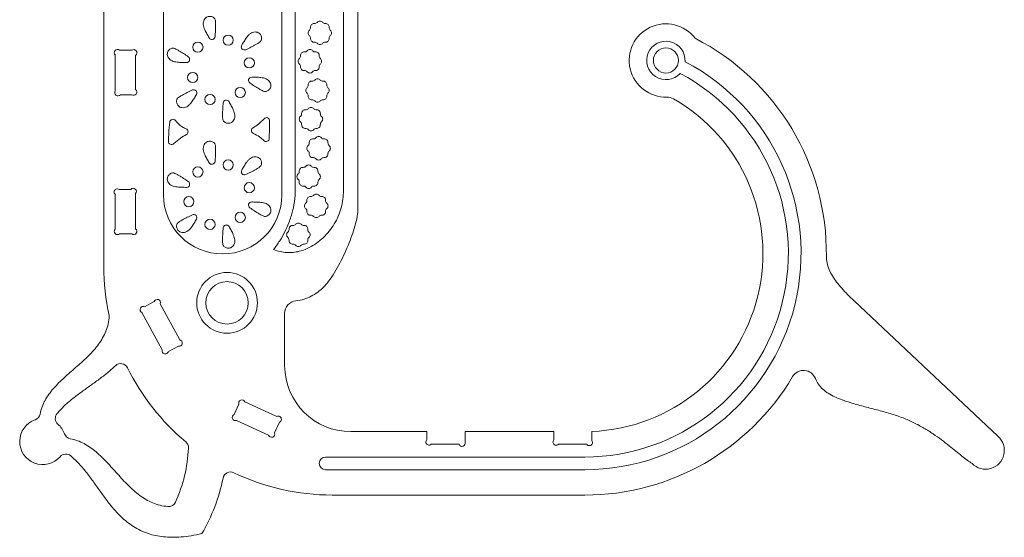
# Model space of a CAD drawing. Header units: millimetres. Extents: x -1373 to 2114, y -1259 to 1510.
# Tile 4 of 12: x -1071 to -295, y 565 to 973. Entities that reach past the tile are written whole.
import ezdxf

# ---------------------------------------------------------------- set-up
doc = ezdxf.new("R2010")
doc.units = ezdxf.units.MM

msp = doc.modelspace()

# ---------------------------------------------------------------- linework, layer by layer
at = {"color": 7, "linetype": 'Continuous', "lineweight": 15}
for p, q in [((-804.18, 826.09), (-804.18, 1357.58)), ((-1004.48, 1308.89), (-1004.48, 778.48)), ((-864.11, 835.08), (-864.11, 1302.49)), ((-815.65, 836.53), (-815.65, 1297.36)), ((-853.57, 1267.88), (-853.57, 841.99)), ((-957.51, 1228.83), (-957.51, 835.08)), ((-982.48, 948.87), (-992.06, 948.87)), ((-995.4, 916.99), (-995.4, 945.1)), ((-979.4, 917.88), (-979.4, 944.88)), ((-982.45, 913.87), (-991.44, 913.87)), ((-983.26, 839.19), (-992.39, 839.19)), ((-995.4, 807.97), (-995.4, 835.15)), ((-979.4, 808.23), (-979.4, 835.95)), ((-982.4, 804.19), (-992.07, 804.19)), ((-964.7, 750.91), (-972.29, 746.81)), ((-944.55, 720.64), (-959.97, 749.18)), ((-299.66, 644.68), (-412.97, 751.42)), ((-958.44, 712.69), (-974.4, 742.24)), ((-861.92, 700.17), (-861.92, 741.5)), ((-945.67, 715.73), (-953.55, 711.47)), ((-897.95, 669.89), (-901.62, 661.87)), ((-868.15, 660.3), (-893.29, 671.8)), ((-874.56, 645.64), (-899.78, 657.18)), ((-865.91, 655.79), (-869.8, 647.28)), ((-749.74, 648.34), (-809.81, 648.34)), ((-749.74, 642.08), (-749.74, 648.34)), ((-649.68, 648.34), (-719.74, 648.34)), ((-719.74, 640.16), (-719.74, 648.34)), ((-649.68, 641.91), (-649.68, 648.34)), ((-619.68, 641.25), (-619.68, 648.46)), ((-746.36, 638.34), (-724.44, 638.34)), ((-646.12, 638.34), (-623.79, 638.34)), ((-625.33, 628.34), (-829.65, 628.34)), ((-829.65, 618.34), (-625.33, 618.34)), ((-824.34, 598.34), (-625.33, 598.34))]:
    msp.add_line(p, q, dxfattribs=at)
at = {"color": 7, "linetype": 'Continuous', "lineweight": 15, "flags": 128}
msp.add_lwpolyline([(-874.04, 879.38), (-873.88, 887.14), (-873.75, 893.23)], dxfattribs=at)
at = {"color": 7, "linetype": 'Continuous', "lineweight": 15}
for centre, radius in [((-930.29, 951.35), 4.03), ((-906.46, 956.86), 4.03), ((-561.36, 940.85), 9.89), ((-889.77, 938.97), 4.03), ((-934.4, 927.46), 4.03), ((-896.91, 915.57), 4.03), ((-920.75, 910.06), 4.03), ((-906.46, 858.48), 4.03), ((-930.29, 852.97), 4.03), ((-889.77, 840.59), 4.03), ((-937.44, 829.57), 4.03), ((-920.75, 811.69), 4.03), ((-896.91, 817.2), 4.03), ((-907.32, 749.85), 23.95), ((-907.32, 749.85), 16.71)]:
    msp.add_circle(centre, radius, dxfattribs=at)
for centre, radius, start, end in [((-838.24, 972.46), 2.5, 265.38515, 319.61485), ((-834.15, 968.98), 2.86, 40.38515, 139.61485), ((-830.07, 972.46), 2.5, 220.38515, 274.61485), ((-840.54, 962.6), 2.86, 130.38515, 229.61485), ((-844.02, 966.68), 2.5, 310.38515, 4.61485), ((-838.67, 967.11), 2.86, 85.38515, 184.61485), ((-829.64, 967.11), 2.86, 355.38515, 94.61485), ((-824.29, 966.68), 2.5, 175.38515, 229.61485), ((-827.77, 962.6), 2.86, 310.38515, 49.61485), ((-561.36, 940.85), 28.89, 37.14284, 271.53012), ((-919.29, 959.85), 2.5, 210.47066, 355.30901), ((-844.02, 958.51), 2.5, 355.38515, 49.61485), ((-838.67, 958.08), 2.86, 175.38515, 274.61485), ((-838.24, 952.73), 2.5, 40.38515, 94.61485), ((-830.07, 952.73), 2.5, 85.38515, 139.61485), ((-829.64, 958.08), 2.86, 265.38515, 4.61485), ((-824.29, 958.51), 2.5, 130.38515, 184.61485), ((-561.36, 940.85), 15.13, 356.30391, 317.58618), ((-625.33, 788.83), 190.49, 359.29158, 62.82597), ((-993.73, 946.98), 2.52, 48.53923, 228.53923), ((-980.94, 946.88), 2.52, 307.68295, 127.68295), ((-893.59, 951.58), 2.5, 150.47066, 295.30901), ((-846.54, 944.73), 2.86, 85.38515, 184.61485), ((-846.11, 950.07), 2.5, 265.38515, 319.61485), ((-842.02, 946.6), 2.86, 40.38515, 139.61485), ((-837.94, 950.07), 2.5, 220.38515, 274.61485), ((-837.5, 944.73), 2.86, 355.38515, 94.61485), ((-834.15, 956.21), 2.86, 220.38515, 319.61485), ((-939.3, 941.73), 2.5, 270.47066, 55.30901), ((-848.41, 940.21), 2.86, 130.38515, 229.61485), ((-851.89, 944.29), 2.5, 310.38515, 4.61485), ((-832.16, 944.29), 2.5, 175.38515, 229.61485), ((-835.63, 940.21), 2.86, 310.38515, 49.61485), ((-625.33, 788.83), 170.49, 270, 62.36839), ((-851.89, 936.12), 2.5, 355.38515, 49.61485), ((-846.54, 935.69), 2.86, 175.38515, 274.61485), ((-846.11, 930.35), 2.5, 40.38515, 94.61485), ((-842.02, 933.82), 2.86, 220.38515, 319.61485), ((-837.94, 930.35), 2.5, 85.38515, 139.61485), ((-837.5, 935.69), 2.86, 265.38515, 4.61485), ((-832.16, 936.12), 2.5, 130.38515, 184.61485), ((-887.9, 925.18), 2.5, 90.47066, 235.30901), ((-840.52, 921.72), 2.86, 85.38515, 184.61485), ((-840.09, 927.07), 2.5, 265.38515, 319.61485), ((-836, 923.59), 2.86, 40.38515, 139.61485), ((-831.92, 927.07), 2.5, 220.38515, 274.61485), ((-831.48, 921.72), 2.86, 355.38515, 94.61485), ((-625.33, 788.83), 160.49, 270, 62.08255), ((-993.42, 915.43), 2.52, 141.8033, 321.8033), ((-980.92, 915.88), 2.52, 232.7901, 52.7901), ((-933.62, 915.34), 2.5, 330.47066, 115.30901), ((-842.39, 917.21), 2.86, 130.38515, 229.61485), ((-845.86, 921.29), 2.5, 310.38515, 4.61485), ((-826.14, 921.29), 2.5, 175.38515, 229.61485), ((-829.61, 917.21), 2.86, 310.38515, 49.61485), ((-907.92, 907.06), 2.5, 30.47066, 175.30901), ((-845.86, 913.12), 2.5, 355.38515, 49.61485), ((-840.52, 912.69), 2.86, 175.38515, 274.61485), ((-840.09, 907.34), 2.5, 40.38515, 94.61485), ((-836, 910.82), 2.86, 220.38515, 319.61485), ((-831.92, 907.34), 2.5, 85.38515, 139.61485), ((-831.48, 912.69), 2.86, 265.38515, 4.61485), ((-826.14, 913.12), 2.5, 130.38515, 184.61485), ((-625.33, 788.83), 140.49, 272.30659, 60.12127), ((-560.32, 901.98), 10, 60.12127, 91.53012), ((-845.67, 899.15), 2.86, 85.38515, 184.61485), ((-845.24, 904.5), 2.5, 265.38515, 319.61485), ((-841.15, 901.03), 2.86, 40.38515, 139.61485), ((-837.07, 904.5), 2.5, 220.38515, 274.61485), ((-836.64, 899.15), 2.86, 355.38515, 94.61485), ((-950.03, 891.97), 2.5, 36.60537, 173.68695), ((-876.25, 893.28), 2.5, 358.7663, 139.8103), ((-847.54, 894.64), 2.86, 130.38515, 229.61485), ((-851.02, 898.72), 2.5, 310.38515, 4.61485), ((-831.29, 898.72), 2.5, 175.38515, 229.61485), ((-834.77, 894.64), 2.86, 310.38515, 49.61485), ((-940.54, 884.64), 2.5, 296.84677, 68.14804), ((-885.6, 885.68), 2.5, 118.61466, 246.40316), ((-851.02, 890.55), 2.5, 355.38515, 49.61485), ((-845.67, 890.12), 2.86, 175.38515, 274.61485), ((-845.24, 884.77), 2.5, 40.38515, 94.61485), ((-841.15, 888.25), 2.86, 220.38515, 319.61485), ((-837.07, 884.77), 2.5, 85.38515, 139.61485), ((-836.64, 890.12), 2.86, 265.38515, 4.61485), ((-831.29, 890.55), 2.5, 130.38515, 184.61485), ((-951.07, 877.1), 2.5, 178.2744, 314.25662), ((-876.54, 879.44), 2.5, 224.43526, 358.7663), ((-839.65, 876.15), 2.86, 85.38515, 184.61485), ((-839.22, 881.5), 2.5, 265.38515, 319.61485), ((-835.13, 878.02), 2.86, 40.38515, 139.61485), ((-831.05, 881.5), 2.5, 220.38515, 274.61485), ((-830.62, 876.15), 2.86, 355.38515, 94.61485), ((-841.52, 871.63), 2.86, 130.38515, 229.61485), ((-845, 875.72), 2.5, 310.38515, 4.61485), ((-845, 867.55), 2.5, 355.38515, 49.61485), ((-825.27, 875.72), 2.5, 175.38515, 229.61485), ((-825.27, 867.55), 2.5, 130.38515, 184.61485), ((-828.75, 871.63), 2.86, 310.38515, 49.61485), ((-839.65, 867.12), 2.86, 175.38515, 274.61485), ((-839.22, 861.77), 2.5, 40.38515, 94.61485), ((-835.13, 865.25), 2.86, 220.38515, 319.61485), ((-831.05, 861.77), 2.5, 85.38515, 139.61485), ((-830.62, 867.12), 2.86, 265.38515, 4.61485), ((-919.29, 861.48), 2.5, 210.47066, 355.30901), ((-893.59, 853.2), 2.5, 150.47066, 295.30901), ((-847.52, 853.76), 2.86, 85.38515, 184.61485), ((-847.09, 859.11), 2.5, 265.38515, 319.61485), ((-843, 855.64), 2.86, 40.38515, 139.61485), ((-838.92, 859.11), 2.5, 220.38515, 274.61485), ((-838.49, 853.76), 2.86, 355.38515, 94.61485), ((-849.39, 849.25), 2.86, 130.38515, 229.61485), ((-852.87, 853.33), 2.5, 310.38515, 4.61485), ((-852.87, 845.16), 2.5, 355.38515, 49.61485), ((-833.14, 853.33), 2.5, 175.38515, 229.61485), ((-833.14, 845.16), 2.5, 130.38515, 184.61485), ((-836.61, 849.25), 2.86, 310.38515, 49.61485), ((-993.89, 837.17), 2.52, 53.3041, 233.3041), ((-981.33, 837.57), 2.52, 319.96742, 139.96742), ((-939.3, 843.36), 2.5, 270.47066, 55.30901), ((-847.52, 844.73), 2.86, 175.38515, 274.61485), ((-847.09, 839.38), 2.5, 40.38515, 94.61485), ((-843, 842.86), 2.86, 220.38515, 319.61485), ((-838.92, 839.38), 2.5, 85.38515, 139.61485), ((-838.49, 844.73), 2.86, 265.38515, 4.61485), ((-910.81, 835.08), 46.7, 180, 0), ((-841.5, 830.76), 2.86, 85.38515, 184.61485), ((-841.07, 836.11), 2.5, 265.38515, 319.61485), ((-836.98, 832.63), 2.86, 40.38515, 139.61485), ((-832.9, 836.11), 2.5, 220.38515, 274.61485), ((-832.47, 830.76), 2.86, 355.38515, 94.61485), ((-887.9, 826.81), 2.5, 90.47066, 235.30901), ((-843.37, 826.24), 2.86, 130.38515, 229.61485), ((-846.85, 830.33), 2.5, 310.38515, 4.61485), ((-846.85, 822.16), 2.5, 355.38515, 49.61485), ((-827.12, 830.33), 2.5, 175.38515, 229.61485), ((-827.12, 822.16), 2.5, 130.38515, 184.61485), ((-830.59, 826.24), 2.86, 310.38515, 49.61485), ((-933.62, 816.97), 2.5, 330.47066, 115.30901), ((-841.5, 821.73), 2.86, 175.38515, 274.61485), ((-841.07, 816.38), 2.5, 40.38515, 94.61485), ((-836.98, 819.86), 2.86, 220.38515, 319.61485), ((-832.9, 816.38), 2.5, 85.38515, 139.61485), ((-832.47, 821.73), 2.86, 265.38515, 4.61485), ((-993.74, 806.08), 2.52, 131.292, 311.292), ((-980.9, 806.21), 2.52, 233.4119, 53.4119), ((-907.92, 808.69), 2.5, 30.47066, 175.30901), ((-860.96, 807.56), 2.5, 310.38515, 4.61485), ((-855.61, 807.99), 2.86, 85.38515, 184.61485), ((-855.18, 813.34), 2.5, 265.38515, 319.61485), ((-851.1, 809.86), 2.86, 40.38515, 139.61485), ((-847.01, 813.34), 2.5, 220.38515, 274.61485), ((-846.58, 807.99), 2.86, 355.38515, 94.61485), ((-841.23, 807.56), 2.5, 175.38515, 229.61485), ((-857.48, 803.47), 2.86, 130.38515, 229.61485), ((-860.96, 799.39), 2.5, 355.38515, 49.61485), ((-841.23, 799.39), 2.5, 130.38515, 184.61485), ((-844.71, 803.47), 2.86, 310.38515, 49.61485), ((-855.61, 798.96), 2.86, 175.38515, 274.61485), ((-855.18, 793.61), 2.5, 40.38515, 94.61485), ((-851.1, 797.09), 2.86, 220.38515, 319.61485), ((-847.01, 793.61), 2.5, 85.38515, 139.61485), ((-846.58, 798.96), 2.86, 265.38515, 4.61485), ((-824.34, 778.48), 180.14, 180, 192.39517), ((-973.34, 744.53), 2.52, 65.19991, 245.19991), ((-962.33, 750.05), 2.52, 339.89929, 159.89929), ((-851.92, 741.5), 10, 96.31043, 180), ((-1006.14, 738.53), 6, 353.62791, 12.39517), ((-945.11, 718.19), 2.52, 257.13588, 77.13588), ((-955.99, 712.08), 2.52, 166.00712, 346.00712), ((-991.18, 695.96), 6, 26.31836, 134.12603), ((-824.34, 778.48), 180.14, 206.31836, 230.10437), ((-809.81, 700.46), 52.11, 180.3216, 270), ((-625.33, 788.83), 190.49, 270, 329.3377), ((-452.87, 686.59), 10, 20.83496, 149.3377), ((-895.62, 670.84), 2.52, 22.33935, 202.33935), ((-1060.61, 663.38), 6, 289.28961, 348.93949), ((-1036.73, 658.78), 6, 139.84675, 228.91316), ((-900.7, 659.52), 2.52, 111.42461, 291.42461), ((-867.03, 658.04), 2.52, 296.4797, 116.4797), ((-1052.62, 640.55), 18.18, 109.28961, 318.91316), ((-1052.62, 640.55), 18.18, 19.44395, 48.91316), ((-1029.82, 648.6), 6, 199.44395, 259.71925), ((-872.18, 646.46), 2.52, 199.05121, 19.05121), ((-309.37, 633.52), 14.8, 224.17645, 48.94121), ((-943.73, 635.67), 6, 357.43425, 50.10437), ((-748.05, 640.21), 2.52, 132.22233, 312.22233), ((-722.09, 639.25), 2.52, 201.06789, 21.06789), ((-647.9, 640.13), 2.52, 134.91331, 314.91331), ((-621.73, 639.8), 2.52, 215.20074, 35.20074), ((-1034.4, 624.66), 6, 49.84675, 138.91316), ((-1052.62, 640.55), 115, 335.43967, 357.43425), ((-829.65, 623.34), 5, 90, 270), ((-904.63, 610.55), 6, 64.44731, 168.53912), ((-824.34, 778.48), 180.14, 244.44731, 270), ((-1052.62, 640.55), 145, 329.97308, 348.53912), ((-953.48, 595.25), 6, 265.21856, 335.43967)]:
    msp.add_arc(centre, radius, start, end, dxfattribs=at)
for points, knots in [([(-925.26, 972.97), (-925.55, 972.36), (-926.12, 971.14), (-926.11, 969.07), (-925.65, 967.02), (-924.67, 964.55), (-923.25, 961.73), (-922.04, 959.63), (-921.44, 958.58)], [0, 0, 0, 0, 0.129134, 0.256031, 0.390069, 0.532943, 0.767591, 1, 1, 1, 1]), ([(-916.66, 972.97), (-916.78, 973.25), (-917.04, 973.87), (-917.86, 974.59), (-918.89, 975.2), (-920.13, 975.59), (-921.49, 975.66), (-922.9, 975.3), (-924.27, 974.41), (-924.91, 973.48), (-925.26, 972.97)], [0, 0, 0, 0, 0.085665, 0.187462, 0.301645, 0.423352, 0.549586, 0.681684, 0.827283, 1, 1, 1, 1]), ([(-916.8, 959.65), (-916.68, 961.15), (-916.46, 964.05), (-916.35, 967.87), (-916.33, 970.83), (-916.56, 972.35), (-916.66, 972.97)], [0, 0, 0, 0, 0.3378328, 0.6550622, 0.859298, 1, 1, 1, 1]), ([(-885.22, 963.31), (-885.89, 963.25), (-887.23, 963.13), (-889.02, 962.1), (-890.56, 960.67), (-892.21, 958.59), (-893.94, 955.94), (-895.16, 953.85), (-895.76, 952.81)], [0, 0, 0, 0, 0.129136, 0.256029, 0.39007, 0.532942, 0.767589, 1, 1, 1, 1]), ([(-880.91, 955.86), (-880.73, 956.1), (-880.33, 956.64), (-880.11, 957.71), (-880.1, 958.91), (-880.38, 960.17), (-881, 961.39), (-882.01, 962.43), (-883.47, 963.17), (-884.6, 963.26), (-885.22, 963.31)], [0, 0, 0, 0, 0.085667, 0.187463, 0.301649, 0.423357, 0.549591, 0.681688, 0.827291, 1, 1, 1, 1]), ([(-892.52, 949.32), (-891.16, 949.97), (-888.54, 951.23), (-885.17, 953.05), (-882.6, 954.51), (-881.4, 955.47), (-880.91, 955.86)], [0, 0, 0, 0, 0.337837, 0.655066, 0.859298, 1, 1, 1, 1]), ([(-949.35, 950.57), (-949.65, 950.6), (-950.32, 950.68), (-951.36, 950.34), (-952.4, 949.75), (-953.35, 948.87), (-954.1, 947.73), (-954.49, 946.33), (-954.4, 944.7), (-953.92, 943.67), (-953.65, 943.11)], [0, 0, 0, 0, 0.085669, 0.187461, 0.301643, 0.423354, 0.549587, 0.681683, 0.827288, 1, 1, 1, 1]), ([(-937.88, 943.79), (-939.12, 944.64), (-941.53, 946.28), (-944.78, 948.29), (-947.33, 949.78), (-948.76, 950.34), (-949.35, 950.57)], [0, 0, 0, 0, 0.337836, 0.655064, 0.8593, 1, 1, 1, 1]), ([(-953.65, 943.11), (-953.26, 942.56), (-952.49, 941.46), (-950.7, 940.43), (-948.69, 939.81), (-946.06, 939.42), (-942.91, 939.24), (-940.49, 939.24), (-939.28, 939.23)], [0, 0, 0, 0, 0.129136, 0.256031, 0.39007, 0.532943, 0.767593, 1, 1, 1, 1]), ([(-873.55, 923.8), (-873.94, 924.35), (-874.71, 925.45), (-876.51, 926.49), (-878.51, 927.11), (-881.14, 927.49), (-884.3, 927.67), (-886.72, 927.68), (-887.92, 927.68)], [0, 0, 0, 0, 0.129136, 0.256028, 0.390071, 0.53294, 0.767589, 1, 1, 1, 1]), ([(-877.86, 916.35), (-877.55, 916.31), (-876.89, 916.23), (-875.85, 916.58), (-874.81, 917.17), (-873.85, 918.05), (-873.11, 919.19), (-872.72, 920.58), (-872.8, 922.22), (-873.29, 923.24), (-873.55, 923.8)], [0, 0, 0, 0, 0.085669, 0.187462, 0.301644, 0.423355, 0.549588, 0.681683, 0.827287, 1, 1, 1, 1]), ([(-934.69, 917.6), (-936.04, 916.95), (-938.67, 915.68), (-942.03, 913.87), (-944.6, 912.41), (-945.8, 911.45), (-946.29, 911.06)], [0, 0, 0, 0, 0.337836, 0.655064, 0.859297, 1, 1, 1, 1]), ([(-889.33, 923.13), (-888.08, 922.28), (-885.68, 920.64), (-882.42, 918.63), (-879.87, 917.14), (-878.44, 916.57), (-877.86, 916.35)], [0, 0, 0, 0, 0.337836, 0.655064, 0.859296, 1, 1, 1, 1]), ([(-946.29, 911.06), (-946.48, 910.81), (-946.88, 910.27), (-947.1, 909.2), (-947.11, 908), (-946.82, 906.74), (-946.21, 905.53), (-945.19, 904.49), (-943.74, 903.74), (-942.6, 903.65), (-941.99, 903.6)], [0, 0, 0, 0, 0.085664, 0.187459, 0.301646, 0.423354, 0.549585, 0.681682, 0.827285, 1, 1, 1, 1]), ([(-941.99, 903.6), (-941.32, 903.66), (-939.98, 903.78), (-938.19, 904.82), (-936.65, 906.24), (-935, 908.33), (-933.26, 910.97), (-932.05, 913.06), (-931.44, 914.11)], [0, 0, 0, 0, 0.1291364, 0.2560297, 0.3900712, 0.5329431, 0.7675901, 1, 1, 1, 1]), ([(-901.94, 893.95), (-901.66, 894.56), (-901.09, 895.78), (-901.09, 897.85), (-901.56, 899.89), (-902.54, 902.36), (-903.96, 905.19), (-905.17, 907.29), (-905.76, 908.33)], [0, 0, 0, 0, 0.129134, 0.256031, 0.39007, 0.532945, 0.76759, 1, 1, 1, 1]), ([(-910.41, 907.27), (-910.52, 905.77), (-910.74, 902.86), (-910.85, 899.04), (-910.87, 896.09), (-910.64, 894.57), (-910.55, 893.95)], [0, 0, 0, 0, 0.337837, 0.655062, 0.859298, 1, 1, 1, 1]), ([(-939.61, 886.96), (-940.53, 887.38), (-942.36, 888.21), (-945.32, 890.28), (-946.99, 892.25), (-948.02, 893.46)], [0, 0, 0, 0, 0.281732, 0.558715, 1, 1, 1, 1]), ([(-910.55, 893.95), (-910.43, 893.66), (-910.16, 893.05), (-909.35, 892.32), (-908.31, 891.71), (-907.08, 891.33), (-905.72, 891.26), (-904.31, 891.61), (-902.94, 892.5), (-902.29, 893.44), (-901.94, 893.95)], [0, 0, 0, 0, 0.085663, 0.187463, 0.301646, 0.423352, 0.549587, 0.681685, 0.827284, 1, 1, 1, 1]), ([(-878.16, 894.9), (-879.59, 893.37), (-882.16, 890.64), (-885.37, 888.72), (-886.8, 887.87)], [0, 0, 0, 0, 0.557116, 1, 1, 1, 1]), ([(-952.51, 892.24), (-952.79, 889.44), (-953.29, 884.42), (-953.48, 879.39), (-953.57, 877.18)], [0, 0, 0, 0, 0.559899, 1, 1, 1, 1]), ([(-949.33, 875.31), (-947.62, 876.84), (-944.57, 879.58), (-940.99, 881.55), (-939.41, 882.41)], [0, 0, 0, 0, 0.561162, 1, 1, 1, 1]), ([(-916.66, 874.6), (-916.78, 874.88), (-917.04, 875.49), (-917.86, 876.22), (-918.89, 876.83), (-920.13, 877.21), (-921.49, 877.29), (-922.9, 876.93), (-924.27, 876.04), (-924.91, 875.1), (-925.26, 874.6)], [0, 0, 0, 0, 0.085666, 0.187459, 0.301645, 0.423351, 0.549586, 0.681684, 0.827287, 1, 1, 1, 1]), ([(-886.6, 883.39), (-884.91, 882.54), (-881.88, 881.02), (-879.42, 878.7), (-878.33, 877.68)], [0, 0, 0, 0, 0.559374, 1, 1, 1, 1]), ([(-925.26, 874.6), (-925.55, 873.98), (-926.12, 872.77), (-926.11, 870.69), (-925.65, 868.65), (-924.67, 866.18), (-923.25, 863.36), (-922.04, 861.26), (-921.44, 860.21)], [0, 0, 0, 0, 0.129134, 0.256031, 0.390069, 0.532943, 0.767591, 1, 1, 1, 1]), ([(-916.8, 861.27), (-916.68, 862.77), (-916.46, 865.68), (-916.35, 869.5), (-916.33, 872.46), (-916.56, 873.98), (-916.66, 874.6)], [0, 0, 0, 0, 0.337833, 0.655062, 0.859294, 1, 1, 1, 1]), ([(-885.22, 864.94), (-885.89, 864.88), (-887.23, 864.76), (-889.02, 863.72), (-890.56, 862.3), (-892.21, 860.22), (-893.94, 857.57), (-895.16, 855.48), (-895.76, 854.44)], [0, 0, 0, 0, 0.129136, 0.256028, 0.390069, 0.53294, 0.767589, 1, 1, 1, 1]), ([(-880.91, 857.48), (-880.73, 857.73), (-880.33, 858.27), (-880.11, 859.34), (-880.1, 860.54), (-880.38, 861.8), (-881, 863.02), (-882.01, 864.06), (-883.47, 864.8), (-884.6, 864.89), (-885.22, 864.94)], [0, 0, 0, 0, 0.085667, 0.187463, 0.301643, 0.423357, 0.549591, 0.681688, 0.827291, 1, 1, 1, 1]), ([(-892.52, 850.94), (-891.16, 851.6), (-888.54, 852.86), (-885.17, 854.67), (-882.6, 856.13), (-881.4, 857.09), (-880.91, 857.48)], [0, 0, 0, 0, 0.3378366, 0.6550642, 0.8592977, 1, 1, 1, 1]), ([(-949.35, 852.2), (-949.65, 852.23), (-950.32, 852.31), (-951.36, 851.97), (-952.4, 851.38), (-953.35, 850.5), (-954.1, 849.36), (-954.49, 847.96), (-954.4, 846.33), (-953.92, 845.3), (-953.65, 844.74)], [0, 0, 0, 0, 0.0856687, 0.1874601, 0.3016449, 0.4233529, 0.5495862, 0.6816876, 0.827287, 1, 1, 1, 1]), ([(-937.88, 845.42), (-939.12, 846.26), (-941.53, 847.91), (-944.78, 849.91), (-947.33, 851.41), (-948.76, 851.97), (-949.35, 852.2)], [0, 0, 0, 0, 0.337836, 0.655064, 0.859298, 1, 1, 1, 1]), ([(-953.65, 844.74), (-953.26, 844.19), (-952.49, 843.09), (-950.7, 842.06), (-948.69, 841.44), (-946.06, 841.05), (-942.91, 840.87), (-940.49, 840.86), (-939.28, 840.86)], [0, 0, 0, 0, 0.129136, 0.256031, 0.39007, 0.532942, 0.767593, 1, 1, 1, 1]), ([(-853.57, 841.99), (-853.6, 838.68), (-853.66, 832.08), (-855.41, 822.32), (-858.17, 813.52), (-861.73, 805.62), (-865.76, 798.51), (-869.01, 794.04), (-870.67, 791.77)], [0, 0, 0, 0, 0.183574, 0.364977, 0.547469, 0.693747, 0.844141, 1, 1, 1, 1]), ([(-870.67, 791.77), (-868.95, 791.18), (-865.6, 790.05), (-860.39, 789.38), (-855.3, 789.47), (-849.8, 790.42), (-843.98, 792.45), (-838.05, 795.73), (-832.63, 799.92), (-827.79, 804.89), (-823.63, 810.49), (-820.21, 816.59), (-817.67, 823.05), (-815.99, 829.73), (-815.76, 834.28), (-815.65, 836.53)], [0, 0, 0, 0, 0.0658263, 0.1288234, 0.1901705, 0.2508133, 0.3316878, 0.4134884, 0.4965323, 0.5806653, 0.6654384, 0.7502617, 0.8345447, 0.9178413, 1, 1, 1, 1]), ([(-889.33, 824.75), (-888.08, 823.91), (-885.68, 822.26), (-882.42, 820.26), (-879.87, 818.76), (-878.44, 818.2), (-877.86, 817.97)], [0, 0, 0, 0, 0.337833, 0.655062, 0.859294, 1, 1, 1, 1]), ([(-873.55, 825.43), (-873.94, 825.98), (-874.71, 827.08), (-876.51, 828.11), (-878.51, 828.73), (-881.14, 829.12), (-884.3, 829.3), (-886.72, 829.31), (-887.92, 829.31)], [0, 0, 0, 0, 0.129138, 0.256031, 0.390073, 0.532941, 0.76759, 1, 1, 1, 1]), ([(-877.86, 817.97), (-877.55, 817.94), (-876.89, 817.86), (-875.85, 818.2), (-874.81, 818.79), (-873.85, 819.67), (-873.11, 820.81), (-872.72, 822.21), (-872.8, 823.84), (-873.29, 824.87), (-873.55, 825.43)], [0, 0, 0, 0, 0.085669, 0.187462, 0.301645, 0.423353, 0.549592, 0.681686, 0.827292, 1, 1, 1, 1]), ([(-853.02, 751.43), (-850.87, 751.78), (-846.68, 752.46), (-840.88, 754.87), (-835.74, 758.12), (-831.2, 762.16), (-826.72, 767.34), (-822.41, 773.71), (-818.29, 781.2), (-814.52, 789), (-811.13, 796.86), (-808.26, 804.55), (-806.16, 811.37), (-804.84, 817.16), (-804.09, 821.83), (-804.16, 824.75), (-804.18, 826.09)], [0, 0, 0, 0, 0.068575, 0.133158, 0.196173, 0.259418, 0.323985, 0.411221, 0.50129, 0.592995, 0.683876, 0.77099, 0.851456, 0.908237, 0.958049, 1, 1, 1, 1]), ([(-934.69, 819.23), (-936.04, 818.57), (-938.67, 817.31), (-942.03, 815.5), (-944.6, 814.04), (-945.8, 813.08), (-946.29, 812.69)], [0, 0, 0, 0, 0.3378347, 0.6550626, 0.8592949, 1, 1, 1, 1]), ([(-941.99, 805.23), (-941.32, 805.29), (-939.98, 805.41), (-938.19, 806.45), (-936.65, 807.87), (-935, 809.95), (-933.26, 812.6), (-932.05, 814.69), (-931.44, 815.73)], [0, 0, 0, 0, 0.129136, 0.256029, 0.39007, 0.532945, 0.767591, 1, 1, 1, 1]), ([(-946.29, 812.69), (-946.48, 812.44), (-946.88, 811.9), (-947.1, 810.83), (-947.11, 809.63), (-946.82, 808.37), (-946.21, 807.15), (-945.19, 806.11), (-943.74, 805.37), (-942.6, 805.28), (-941.99, 805.23)], [0, 0, 0, 0, 0.085664, 0.18746, 0.301642, 0.42335, 0.549583, 0.68168, 0.827283, 1, 1, 1, 1]), ([(-910.41, 808.9), (-910.52, 807.4), (-910.74, 804.49), (-910.85, 800.67), (-910.87, 797.71), (-910.64, 796.19), (-910.55, 795.57)], [0, 0, 0, 0, 0.337837, 0.655062, 0.859298, 1, 1, 1, 1]), ([(-901.94, 795.57), (-901.66, 796.19), (-901.09, 797.4), (-901.09, 799.47), (-901.56, 801.52), (-902.54, 803.99), (-903.96, 806.81), (-905.17, 808.91), (-905.76, 809.96)], [0, 0, 0, 0, 0.129134, 0.256027, 0.39007, 0.532941, 0.76759, 1, 1, 1, 1]), ([(-910.55, 795.57), (-910.43, 795.29), (-910.16, 794.68), (-909.35, 793.95), (-908.31, 793.34), (-907.08, 792.96), (-905.72, 792.88), (-904.31, 793.24), (-902.94, 794.13), (-902.29, 795.07), (-901.94, 795.57)], [0, 0, 0, 0, 0.085667, 0.187463, 0.301646, 0.423352, 0.549586, 0.681683, 0.827284, 1, 1, 1, 1]), ([(-412.97, 751.42), (-414.7, 753.07), (-418.05, 756.28), (-422.69, 761.19), (-426.75, 766.05), (-430.16, 770.97), (-432.78, 776), (-434.56, 781.2), (-434.76, 784.74), (-434.85, 786.48)], [0, 0, 0, 0, 0.168982, 0.32828, 0.47725, 0.615802, 0.750617, 0.877221, 1, 1, 1, 1]), ([(-1054.72, 662.22), (-1054.26, 664.1), (-1053.34, 667.83), (-1050.88, 673.04), (-1047.8, 677.89), (-1044.16, 682.43), (-1038.74, 688.19), (-1031.29, 694.9), (-1023.62, 701.46), (-1017.64, 706.99), (-1013.37, 711.34), (-1009.47, 715.92), (-1006.05, 720.81), (-1003.26, 726.07), (-1001.14, 731.77), (-1000.5, 735.81), (-1000.18, 737.86)], [0, 0, 0, 0, 0.0607198, 0.1203289, 0.1801712, 0.241026, 0.3031926, 0.4286551, 0.5561315, 0.6207885, 0.6846797, 0.7476472, 0.8098398, 0.8718253, 0.9346768, 1, 1, 1, 1]), ([(-995.36, 700.26), (-997.4, 698.39), (-1001.5, 694.64), (-1008.17, 689.58), (-1015, 684.69), (-1021.96, 679.76), (-1028.84, 674.59), (-1035.51, 669.01), (-1039.38, 664.76), (-1041.31, 662.65)], [0, 0, 0, 0, 0.1394599, 0.2801139, 0.4215765, 0.5630113, 0.7101799, 0.8557296, 1, 1, 1, 1]), ([(-443.53, 690.15), (-442.8, 688.6), (-441.33, 685.49), (-437.69, 681.63), (-433.27, 678.36), (-428.07, 675.6), (-422.27, 673.21), (-414.82, 670.74), (-405.74, 668.25), (-395.19, 665.58), (-384.62, 662.71), (-374.73, 659.44), (-365.85, 655.52), (-357.99, 651.26), (-350.78, 646.7), (-344.21, 642.03), (-338.27, 637.45), (-332.95, 633.12), (-328.2, 629.24), (-324.01, 625.88), (-321.25, 624.05), (-319.99, 623.21)], [0, 0, 0, 0, 0.035569, 0.071549, 0.109566, 0.150403, 0.194214, 0.24075, 0.314552, 0.391218, 0.468394, 0.543882, 0.608877, 0.671223, 0.730775, 0.787196, 0.839988, 0.887717, 0.930715, 0.968332, 1, 1, 1, 1]), ([(-1030.89, 642.7), (-1029, 642.26), (-1025.25, 641.39), (-1019.98, 638.98), (-1015.07, 635.96), (-1010.46, 632.36), (-1004.6, 626.99), (-997.76, 619.59), (-991.05, 611.99), (-985.39, 606.08), (-980.95, 601.88), (-976.27, 598.05), (-971.29, 594.73), (-965.94, 592.05), (-960.14, 590.07), (-956.06, 589.54), (-953.98, 589.27)], [0, 0, 0, 0, 0.060676, 0.120259, 0.180094, 0.240956, 0.303138, 0.42862, 0.556052, 0.620654, 0.684473, 0.747364, 0.809499, 0.871481, 0.934428, 1, 1, 1, 1]), ([(-927.08, 568), (-929.93, 567.39), (-935.37, 566.22), (-943.31, 565.27), (-950.62, 564.98), (-957.36, 565.34), (-963.55, 566.31), (-969.6, 567.93), (-975.48, 570.27), (-981.13, 573.41), (-986.27, 577.1), (-990.97, 581.24), (-996.01, 586.5), (-1001.29, 592.97), (-1006.82, 600.57), (-1012.24, 608.28), (-1017.82, 615.81), (-1023.72, 623.01), (-1028.27, 627.18), (-1030.53, 629.25)], [0, 0, 0, 0, 0.06683, 0.127704, 0.183382, 0.234645, 0.282282, 0.327072, 0.378083, 0.427176, 0.475264, 0.52301, 0.570829, 0.642343, 0.714465, 0.786748, 0.858611, 0.929654, 1, 1, 1, 1])]:
    msp.add_open_spline(points, degree=3, knots=knots, dxfattribs=at)

doc.saveas('drawing.dxf')
